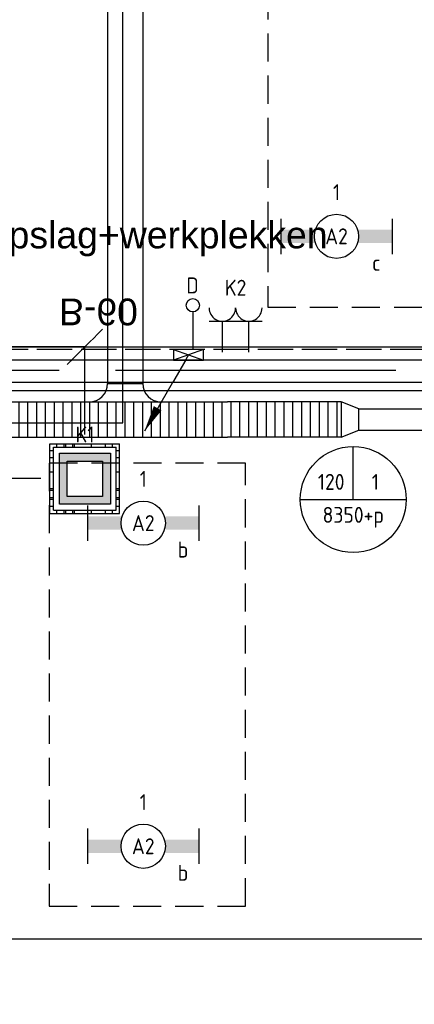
# Model space of a CAD drawing. Header units: millimetres. Extents: x -38031 to 110605, y -30229 to 92226.
# Tile 240 of 256: x 87453 to 89687, y 25479 to 31051. Entities that reach past the tile are written whole.
import ezdxf
from ezdxf.enums import TextEntityAlignment as Align

# ---------------------------------------------------------------- set-up
doc = ezdxf.new("R2010")
doc.units = ezdxf.units.MM
doc.header["$LTSCALE"] = 50
doc.set_wipeout_variables(frame=1)
doc.header["$PDMODE"] = 1
for name, pattern in [('E_GOOT3', [5, 4, -1]), ('HIDDEN2', [4.7625, 3.175, -1.5875]), ('PHANTOM', [63.5, 31.75, -6.35, 6.35, -6.35, 6.35, -6.35])]:
    doc.linetypes.add(name, pattern=pattern)
for name, color, linetype in [('AB$1A---_ATTRIB035', 8, 'Continuous'), ('AL$1A---_ALGEMEEN', 8, 'Continuous'), ('AL------_MAATVOERING', 2, 'Continuous'), ('AT$1A---_TEKST100', 8, 'Continuous'), ('BOUWKUNDIG', 8, 'Continuous'), ('EL6131--_KG', 3, 'Continuous'), ('EL6131--_KG_ARC', 1, 'Continuous'), ('EL6131--_WG', 3, 'Continuous'), ('EL6222--', 3, 'Continuous'), ('EL6311--', 3, 'Continuous'), ('EL6441--', 3, 'Continuous'), ('EM6131--', 1, 'Continuous'), ('Kastenscheiding', 4, 'PHANTOM'), ('lengte voedingskabels', 3, 'Continuous'), ('LICHT_TEXT018', 1, 'Continuous'), ('versterkte strook', 7, 'Continuous'), ('Vloerdoos (2e)', 51, 'Continuous'), ('Vloerdoos (OUD)', 51, 'Continuous')]:
    doc.layers.add(name, color=color, linetype=linetype)
doc.styles.add('Arial', font='ARIAL.TTF')
doc.styles.add('BURO-018', font='iso.shx', dxfattribs={"height": 90})
doc.styles.get("Standard").update_dxf_attribs({"font": 'iso.shx'})
doc.dimstyles.new('STABICAD', dxfattribs={"dimscale": 100, "dimtxt": 1.8, "dimasz": 2, "dimexe": 0, "dimexo": 2.5, "dimgap": 1.5, "dimtad": 0, "dimdec": 0, "dimrnd": 10, "dimzin": 0, "dimdsep": 46, "dimtxsty": 'Standard', "dimblk1": 'OBLIQUE', "dimblk2": 'OBLIQUE', "dimsah": 1, "dimcen": -3, "dimadec": 0, "dimazin": 0, "dimtfac": 1, "dimtdec": 0, "dimtofl": 0, "dimtmove": 2, "dimatfit": 3, "dimfxl": 0, "dimtvp": 1.055556, "dimtolj": 1, "dimtzin": 0, "dimarcsym": 0})

# ---------------------------------------------------------------- blocks, each defined once
blk = doc.blocks.new('_Oblique')
at = {"color": 0, "linetype": 'ByBlock', "lineweight": -2}
blk.add_line((-0.5, -0.5), (0.5, 0.5), dxfattribs=at)
blk = doc.blocks.new('*D28')
at = {"layer": 'AL------_MAATVOERING', "color": 0, "lineweight": -2}
for p, q in [((87572.4, 28454.1), (87292.4, 28454.1)), ((87292.4, 28454.1), (87292.4, 25100)), ((87572.4, 25100), (87292.4, 25100))]:
    blk.add_line(p, q, dxfattribs=at)
at = {"layer": 'Defpoints', "color": 0}
for p in [(87822.4, 28454.1), (87292.4, 25100), (87822.4, 25100)]:
    blk.add_point(p, dxfattribs=at)
at = {"layer": 'AL------_MAATVOERING', "color": 0, "lineweight": -2, "xscale": 200, "yscale": 200, "zscale": 200}
for p, rotation in [((87292.4, 28454.1), 90), ((87292.4, 25100), 270)]:
    blk.add_blockref('_Oblique', p, dxfattribs=dict(at, rotation=rotation))
at = {"layer": 'AL------_MAATVOERING', "color": 0, "insert": (87102.4, 26777.1), "char_height": 180, "attachment_point": 5, "rotation": 90}
blk.add_mtext('\\A1;3350', dxfattribs=at)
blk = doc.blocks.new('*D29')
at = {"layer": 'AL------_MAATVOERING', "color": 0, "lineweight": -2}
for p, q in [((84360, 28704.1), (84360, 29200)), ((87822.4, 29200), (84360, 29200)), ((87822.4, 28704.1), (87822.4, 29200))]:
    blk.add_line(p, q, dxfattribs=at)
at = {"layer": 'Defpoints', "color": 0}
for p in [(84360, 29200), (84360, 28454.1), (87822.4, 28454.1)]:
    blk.add_point(p, dxfattribs=at)
at = {"layer": 'AL------_MAATVOERING', "color": 0, "lineweight": -2, "xscale": 200, "yscale": 200, "zscale": 200, "rotation": 180}
blk.add_blockref('_Oblique', (84360, 29200), dxfattribs=at)
at = {"layer": 'AL------_MAATVOERING', "color": 0, "lineweight": -2, "xscale": 200, "yscale": 200, "zscale": 200}
blk.add_blockref('_Oblique', (87822.4, 29200), dxfattribs=at)
at = {"layer": 'AL------_MAATVOERING', "color": 0, "insert": (86091.2, 29390), "char_height": 180, "attachment_point": 5}
blk.add_mtext('\\A1;3460', dxfattribs=at)
blk = doc.blocks.new('1115B6630')
at = {"color": 0}
for p, q in [((-6.3, 2), (-6.3, -2)), ((6.3, 2), (6.3, -2))]:
    blk.add_line(p, q, dxfattribs=at)
at = {"color": 0, "linetype": 'Continuous'}
blk.add_circle((0, 0), 2.5, dxfattribs=at)
at = {"color": 0}
for points in [[(-2.5, 0.75), (-6.3, 0.75), (-2.5, -0.75), (-6.3, -0.75)], [(2.5, 0.75), (6.3, 0.75), (2.5, -0.75), (6.3, -0.75)]]:
    blk.add_solid(points, dxfattribs=at)
at = {"color": 0, "linetype": 'Continuous', "style": 'BURO-018'}
for tag, p in [('E_GKAST', (0, 8)), ('E_GROEP', (0, 5)), ('E_SGROEP', (4.5, 5)), ('E_ARMCODE', (0, 0)), ('E_SLET', (4.5, -3))]:
    blk.add_attdef(tag, text='', height=1.8, dxfattribs=at).set_placement(p, align=Align.MIDDLE)
blk = doc.blocks.new('E00414')
at = {"color": 0, "linetype": 'Continuous'}
for p, q in [((-2.9, -2.9), (-2.9, 2.9)), ((-2.9, 2.9), (2.9, 2.9)), ((2.9, 2.9), (2.9, -2.9)), ((-2, 2), (2, 2)), ((-2, -2), (-2, 2)), ((2, 2), (2, -2)), ((2, -2), (-2, -2)), ((2.9, -2.9), (-2.9, -2.9))]:
    blk.add_line(p, q, dxfattribs=at)
at = {"color": 0}
for points in [[(-2.9, 2.9), (2.9, 2.9), (-2, 2), (2, 2)], [(-2, -2), (-2.9, -2.9), (-2, 2), (-2.9, 2.9)], [(2, 2), (2.9, 2.9), (2, -2), (2.9, -2.9)], [(2, -2), (2.9, -2.9), (-2, -2), (-2.9, -2.9)]]:
    blk.add_solid(points, dxfattribs=at)
at = {"color": 0, "linetype": 'Continuous', "style": 'BURO-018'}
for tag, p in [('E_GKAST', (0, 8)), ('E_GROEP', (0, 5)), ('E_SGROEP', (4.5, 5))]:
    blk.add_attdef(tag, text='', height=1.8, dxfattribs=at).set_placement(p, align=Align.MIDDLE)
at = {"color": 0, "linetype": 'Continuous', "style": 'BURO-018', "flags": 1}
for tag, p in [('E_VERMCODE', (13, 5)), ('E_MATCODE', (0, 0))]:
    blk.add_attdef(tag, text='', height=1.8, dxfattribs=at).set_placement(p, align=Align.MIDDLE)
blk = doc.blocks.new('E00112')
at = {"color": 0, "linetype": 'Continuous'}
for p, q in [((0, 1), (-1, 1)), ((-1, 1), (-1, 0)), ((-1, 0), (0, 1)), ((-1, 1), (0, 0)), ((0, 0), (0, 1)), ((-1, 0), (0, 0))]:
    blk.add_line(p, q, dxfattribs=at)
blk = doc.blocks.new('E00098')
at = {"color": 0, "linetype": 'Continuous'}
blk.add_line((0, 0), (-5, -8.66), dxfattribs=at)
blk.add_lwpolyline([(-5, -8.66, 0, 1, 0), (-3.5, -6.06, 1, 1, 0)], format="xyseb", dxfattribs=at)
blk = doc.blocks.new('E-GK-GTC-C83C')
at = {"color": 0, "linetype": 'Continuous'}
for p, q in [((-0.5, 100), (0.5, 100)), ((-0.5, -100), (0.5, -100))]:
    blk.add_line(p, q, dxfattribs=at)
blk = doc.blocks.new('E00126')
at = {"color": 0, "linetype": 'Continuous'}
for p, q in [((-3, 4.5), (3, 4.5)), ((-1.5, 1), (-1.5, 4.5)), ((1.5, 1), (1.5, 4.5))]:
    blk.add_line(p, q, dxfattribs=at)
for centre in [(-1.5, 6), (1.5, 6)]:
    blk.add_arc(centre, 1.5, 180, 0, dxfattribs=at)
at = {"color": 0, "linetype": 'Continuous', "style": 'BURO-018'}
for tag, p in [('E_GKAST', (0, 11.5)), ('E_GROEP', (0, 8.5)), ('E_SGROEP', (4.5, 8.5))]:
    blk.add_attdef(tag, text='', height=1.8, dxfattribs=at).set_placement(p, align=Align.MIDDLE)
at = {"color": 0, "linetype": 'Continuous', "style": 'BURO-018', "flags": 1}
for tag, p in [('E_VERMCODE', (13, 8.5)), ('E_MATCODE', (0, 0))]:
    blk.add_attdef(tag, text='', height=1.8, dxfattribs=at).set_placement(p, align=Align.MIDDLE)
blk = doc.blocks.new('E00139')
at = {"color": 0, "linetype": 'Continuous'}
blk.add_line((0, 5.25), (0, 1), dxfattribs=at)
blk.add_circle((0, 6), 0.75, dxfattribs=at)
at = {"color": 7, "style": 'BURO-018'}
for tag, p in [('E_COMMENT1', (0, 12)), ('E_DCOM1', (0, 9))]:
    blk.add_attdef(tag, text='', height=1.8, dxfattribs=at).set_placement(p, align=Align.MIDDLE)
at = {"color": 0, "style": 'BURO-018'}
blk.add_attdef('E_TEXT1', text='', height=1.8, dxfattribs=at).set_placement((2.5, 6), align=Align.MIDDLE)
at = {"color": 0, "linetype": 'Continuous', "style": 'BURO-018', "flags": 1}
blk.add_attdef('E_MATCODE', text='', height=1.8, dxfattribs=at).set_placement((0, 0), align=Align.MIDDLE)
blk = doc.blocks.new('E-GK-GTC-783C')
at = {"color": 0, "linetype": 'Continuous'}
for p, q in [((-0.5, 60), (0.5, 60)), ((-0.5, -60), (0.5, -60))]:
    blk.add_line(p, q, dxfattribs=at)
blk = doc.blocks.new('E00103')
at = {"color": 0, "linetype": 'Continuous'}
for p, q in [((0, 6), (0, 12)), ((-6, 6), (6, 6))]:
    blk.add_line(p, q, dxfattribs=at)
blk.add_circle((0, 6), 6, dxfattribs=at)
at = {"color": 0, "linetype": 'Continuous', "style": 'BURO-018'}
for tag, p in [('E_TEXT1', (-2.5, 8)), ('E_TEXT3', (2.5, 8)), ('E_TEXT6', (0, 4))]:
    blk.add_attdef(tag, text='', height=1.8, dxfattribs=at).set_placement(p, align=Align.MIDDLE)
blk = doc.blocks.new('E-GK-VLP-C87864')
at = {"color": 0, "linetype": 'Continuous'}
for p, q in [((0, 100), (0, -100)), ((100, 60), (0, 100)), ((100, -60), (100, 60)), ((0, -100), (100, -60))]:
    blk.add_line(p, q, dxfattribs=at)
blk = doc.blocks.new('E-GK-AH-C8676767')
at = {"color": 0, "linetype": 'Continuous'}
blk.add_line((-100, 103), (100, 103), dxfattribs=at)
for centre, start, end in [((-203, 103), 270, 0), ((203, 103), 180, 270)]:
    blk.add_arc(centre, 103, start, end, dxfattribs=at)
blk = doc.blocks.new('VLOERDOOS (2e)')
at = {"layer": 'Vloerdoos (OUD)'}
for p, q in [((0, 395), (395, 395)), ((0, 395), (0, 0)), ((40, 375), (40, 395)), ((80, 375), (80, 395)), ((90, 375), (90, 395)), ((130, 375), (130, 395)), ((140, 375), (140, 395)), ((235, 375), (235, 395)), ((315, 375), (315, 395)), ((355, 375), (355, 395)), ((395, 395), (395, 0)), ((0, 355), (20, 355)), ((20, 375), (20, 20)), ((20, 375), (375, 375)), ((375, 375), (375, 20)), ((375, 355), (395, 355)), ((0, 315), (20, 315)), ((0, 305), (20, 305)), ((375, 315), (395, 315)), ((375, 305), (395, 305)), ((0, 265), (20, 265)), ((0, 255), (20, 255)), ((375, 265), (395, 265)), ((375, 255), (395, 255)), ((0, 160), (20, 160)), ((375, 160), (395, 160)), ((0, 80), (20, 80)), ((375, 80), (395, 80)), ((0, 40), (20, 40)), ((0, 0), (395, 0)), ((20, 20), (375, 20)), ((40, 0), (40, 20)), ((80, 0), (80, 20)), ((90, 0), (90, 20)), ((130, 0), (130, 20)), ((140, 0), (140, 20)), ((235, 0), (235, 20)), ((315, 0), (315, 20)), ((355, 0), (355, 20)), ((375, 40), (395, 40))]:
    blk.add_line(p, q, dxfattribs=at)
blk = doc.blocks.new('tekst 12 pts')
at = {"layer": 'AL$1A---_ALGEMEEN', "color": 0, "style": 'Arial'}
blk.add_attdef('naam_ruimte', text='', height=151.5, dxfattribs=at).set_placement((0, -41.1), align=Align.TOP_CENTER)
at = {"layer": 'AL$1A---_ALGEMEEN', "color": 0, "flags": 1}
for tag, p in [('oppervlakte', (-264.6, -1003)), ('stramiennummer', (-264.6, -1275.7))]:
    blk.add_attdef(tag, p, '', height=151.5, dxfattribs=at)
blk = doc.blocks.new('txt-brandw.60')
at = {"color": 0}
blk.add_wipeout([(-223.5, -118.5), (223.5, -118.5), (223.5, 124.9), (-223.5, 124.9)], dxfattribs=at).dxf.layer = 'AL$1A---_ALGEMEEN'
at = {"layer": 'AT$1A---_TEKST100', "insert": (0, -112.2), "char_height": 151.525, "attachment_point": 8, "line_spacing_factor": 0.967741, "style": 'Arial'}
blk.add_mtext('{\\C256;\\lB-60}', dxfattribs=at)
blk = doc.blocks.new('200254 W 211 30-06-2008')
at = {"layer": 'AL$1A---_ALGEMEEN'}
for points in [[(20698.05, 3599.95), (20999.83, 3599.95), (20999.83, 3931.55), (20610.21, 3931.55), (20610.21, 3740.55), (20891.23, 3740.55), (20891.23, 3651.67), (20698.05, 3651.67)], [(20727.45, 3482.94), (20751.26, 3482.94), (20751.26, 3469.2), (20751.35, 3343.55), (20852.95, 3343.55), (20852.95, 3309.73), (20999.83, 3309.73), (20999.83, 3594.95), (20770.95, 3594.95), (20770.95, 3524.55), (20685.04, 3524.55), (20684.83, 3483.09)]]:
    blk.add_lwpolyline(points, close=True, dxfattribs=at)
ref = blk.add_blockref('tekst 12 pts', (20786.62, 3614.95), dxfattribs=dict(at, xscale=-0.02, yscale=0.02, zscale=0.02))
ref.add_attrib('naam_ruimte', 'experimentenopslag+werkplekken', dxfattribs={"layer": 'AB$1A---_ATTRIB035', "height": 3.0305, "style": 'Arial'}).set_placement((20786.62, 3614.12), align=Align.TOP_CENTER)
blk.add_wipeout([(20697.05, 3598.45), (20697.05, 3595.95), (20904.77, 3595.95), (20904.77, 3598.45)]).dxf.layer = 'AL$1A---_ALGEMEEN'
blk.add_lwpolyline([(20697.05, 3598.45), (20697.05, 3595.95), (20904.77, 3595.95), (20904.77, 3598.45)], close=True, dxfattribs=at)
at = {"layer": 'AL$1A---_ALGEMEEN', "xscale": -0.02, "yscale": 0.02, "zscale": 0.02, "rotation": 180}
blk.add_blockref('txt-brandw.60', (20792.73, 3603.21), dxfattribs=at)

msp = doc.modelspace()

# ---------------------------------------------------------------- block references
at = {"layer": 'BOUWKUNDIG', "xscale": 50, "yscale": 50, "zscale": 50}
msp.add_blockref('200254 W 211 30-06-2008', (-951737.5, -150797.3), dxfattribs=at)

# ---------------------------------------------------------------- next in the draw order: hatches: boundary and pattern name
at = {"layer": 'EL6131--_KG_ARC'}
h = msp.add_hatch(dxfattribs=at)
h.set_pattern_fill('BESTAAND', color=256, scale=2, angle=540, style=0, pattern_type=2)
h.set_pattern_definition([(270, (0, 0), (50, -1e-13), [])])
h.paths.add_polyline_path([(84663.9, 28888.8), (88630.6, 28888.8), (88630.6, 28688.8), (84663.9, 28688.8)])
h = msp.add_hatch(dxfattribs=at)
h.set_pattern_fill('BESTAAND', color=256, scale=2, angle=360, style=0, pattern_type=2)
h.set_pattern_definition([(90, (0, 0), (-50, -3e-13), [])])
h.paths.add_polyline_path([(89272.3, 28688.8), (88630.6, 28688.8), (88630.6, 28888.8), (89272.3, 28888.8)])

# ---------------------------------------------------------------- next in the draw order: linework, layer by layer
at = {"layer": 'EL6131--_WG', "linetype": 'E_GOOT3'}
for p, q in [((93501, 29185), (83115, 29185)), ((93501, 29125), (83115, 29125))]:
    msp.add_line(p, q, dxfattribs=at)
at = {"layer": 'Kastenscheiding'}
msp.add_line((102282.8, 29065.8), (82390.3, 29065.8), dxfattribs=at)
at = {"layer": 'lengte voedingskabels'}
msp.add_lwpolyline([(86532.6, 28988.1), (86532.6, 28769.7), (88037.6, 28769.7), (88037.6, 32173.5), (78942.8, 32173.5)], dxfattribs=at)
at = {"layer": 'LICHT_TEXT018', "linetype": 'HIDDEN2'}
for points in [[(88857.9, 29425.1), (92090.7, 29425.1), (92090.7, 31925.1), (88857.9, 31925.1)], [(87619.9, 26035.3), (88732.6, 26035.3), (88732.6, 28541.5), (87619.9, 28541.5)]]:
    msp.add_lwpolyline(points, close=True, dxfattribs=at)
at = {"layer": 'versterkte strook'}
msp.add_line((82069.1, 25850), (100596.1, 25850), dxfattribs=at)

# ---------------------------------------------------------------- next in the draw order: block references
at = {"layer": 'EL6131--_KG'}
for p, xscale, rotation in [((88050.5, 30578.2), 3172.771888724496, 269.9999999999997), ((86647.3, 28788.8), 3966.69780290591, 359.9999999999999), ((88951.5, 28788.8), 641.6901682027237, 180.0000000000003)]:
    msp.add_blockref('E-GK-GTC-C83C', p, dxfattribs=dict(at, xscale=xscale, rotation=rotation))
for name, p in [('E-GK-AH-C8676767', (88050.5, 28888.8)), ('E-GK-VLP-C87864', (89272.3, 28788.8))]:
    msp.add_blockref(name, p, dxfattribs=at)
at = {"layer": 'EL6131--_KG', "xscale": 1819.621199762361}
msp.add_blockref('E-GK-GTC-783C', (90282.1, 28788.8), dxfattribs=at)
at = {"layer": 'EL6131--_WG', "xscale": 60, "yscale": 170, "zscale": 60, "rotation": 270}
msp.add_blockref('E00112', (88324.4, 29125), dxfattribs=at)
at = {"layer": 'EL6222--'}
ref = msp.add_blockref('E00126', (88675.6, 29120.1), dxfattribs=dict(at, xscale=50, yscale=50, zscale=50, rotation=359.9999994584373))
ref.add_attrib('E_GROEP', 'K2', dxfattribs={"layer": '0', "color": 1, "linetype": 'Continuous', "height": 90, "style": 'BURO-018'}).set_placement((88675.6, 29534.5), align=Align.MIDDLE)
ref = msp.add_blockref('E00414', (87823, 28453.8), dxfattribs=dict(at, xscale=50, yscale=50, zscale=50))
ref.add_attrib('E_GROEP', 'K1', dxfattribs={"layer": '0', "color": 1, "linetype": 'Continuous', "height": 90, "style": 'BURO-018'}).set_placement((87823, 28703.8), align=Align.MIDDLE)
at = {"layer": 'EL6311--'}
ref = msp.add_blockref('1115B6630', (89247, 29825.1), dxfattribs=dict(at, xscale=50, yscale=50, zscale=50))
ref.add_attrib('E_ARMCODE', 'A2', dxfattribs={"layer": '0', "color": 1, "linetype": 'Continuous', "height": 90, "style": 'BURO-018'}).set_placement((89247, 29825.1), align=Align.MIDDLE)
ref.add_attrib('E_SLET', 'c', dxfattribs={"layer": '0', "color": 1, "linetype": 'Continuous', "height": 90, "style": 'BURO-018'}).set_placement((89472, 29675.1), align=Align.MIDDLE)
ref.add_attrib('E_GROEP', '1', dxfattribs={"layer": '0', "color": 1, "linetype": 'Continuous', "height": 90, "style": 'BURO-018'}).set_placement((89247, 30075.1), align=Align.MIDDLE)
ref = msp.add_blockref('1115B6630', (88153, 28202.4), dxfattribs=dict(at, xscale=50, yscale=50, zscale=50))
ref.add_attrib('E_ARMCODE', 'A2', dxfattribs={"layer": '0', "color": 1, "linetype": 'Continuous', "height": 90, "style": 'BURO-018'}).set_placement((88153, 28202.4), align=Align.MIDDLE)
ref.add_attrib('E_SLET', 'b', dxfattribs={"layer": '0', "color": 1, "linetype": 'Continuous', "height": 90, "style": 'BURO-018'}).set_placement((88378, 28052.4), align=Align.MIDDLE)
ref.add_attrib('E_GROEP', '1', dxfattribs={"layer": '0', "color": 1, "linetype": 'Continuous', "height": 90, "style": 'BURO-018'}).set_placement((88153, 28452.4), align=Align.MIDDLE)
ref = msp.add_blockref('1115B6630', (88153, 26373.7), dxfattribs=dict(at, xscale=50, yscale=50, zscale=50))
ref.add_attrib('E_ARMCODE', 'A2', dxfattribs={"layer": '0', "color": 1, "linetype": 'Continuous', "height": 90, "style": 'BURO-018'}).set_placement((88153, 26373.7), align=Align.MIDDLE)
ref.add_attrib('E_SLET', 'b', dxfattribs={"layer": '0', "color": 1, "linetype": 'Continuous', "height": 90, "style": 'BURO-018'}).set_placement((88378, 26223.7), align=Align.MIDDLE)
ref.add_attrib('E_GROEP', '1', dxfattribs={"layer": '0', "color": 1, "linetype": 'Continuous', "height": 90, "style": 'BURO-018'}).set_placement((88153, 26623.7), align=Align.MIDDLE)
at = {"layer": 'EL6441--'}
ref = msp.add_blockref('E00139', (88433.4, 29135), dxfattribs=dict(at, xscale=50, yscale=50, zscale=50))
ref.add_attrib('E_TEXT1', 'D', dxfattribs={"layer": '0', "color": 1, "height": 90, "style": 'BURO-018'}).set_placement((88431.7, 29547.3), align=Align.MIDDLE)
at = {"layer": 'EM6131--', "xscale": 50, "yscale": 50, "zscale": 50}
msp.add_blockref('E00098', (88409.4, 29155), dxfattribs=at)
at = {"layer": 'EM6131--'}
ref = msp.add_blockref('E00103', (89341.7, 28035.6), dxfattribs=dict(at, xscale=50, yscale=50, zscale=50))
ref.add_attrib('E_TEXT1', '120', dxfattribs={"layer": '0', "color": 1, "linetype": 'Continuous', "height": 90, "style": 'BURO-018'}).set_placement((89216.7, 28435.6), align=Align.MIDDLE)
ref.add_attrib('E_TEXT3', '1', dxfattribs={"layer": '0', "color": 1, "linetype": 'Continuous', "height": 90, "style": 'BURO-018'}).set_placement((89466.7, 28435.6), align=Align.MIDDLE)
ref.add_attrib('E_TEXT6', '8350+p', dxfattribs={"layer": '0', "color": 1, "linetype": 'Continuous', "height": 90, "style": 'BURO-018'}).set_placement((89341.7, 28235.6), align=Align.MIDDLE)
at = {"layer": 'Vloerdoos (2e)', "rotation": 90}
msp.add_blockref('VLOERDOOS (2e)', (88019.3, 28256.3), dxfattribs=at)

# ---------------------------------------------------------------- next in the draw order: dimensions: what is measured, and where the dimension line sits
at = {"layer": 'AL------_MAATVOERING'}
dim = msp.add_linear_dim(base=(84360, 29200), p1=(87822.4, 28454.1), p2=(84360, 28454.1), dimstyle='STABICAD', override={"dimdec": 0}, dxfattribs=at)
dim.commit()
dim.dimension.update_dxf_attribs({"geometry": '*D29', "text_midpoint": (86091.2, 29390)})
dim = msp.add_linear_dim(base=(87292.4, 25100), p1=(87822.4, 28454.1), p2=(87822.4, 25100), angle=90, dimstyle='STABICAD', override={"dimdec": 0}, dxfattribs=at)
dim.commit()
dim.dimension.update_dxf_attribs({"geometry": '*D28', "text_midpoint": (87102.4, 26777.1)})

doc.saveas('drawing.dxf')
